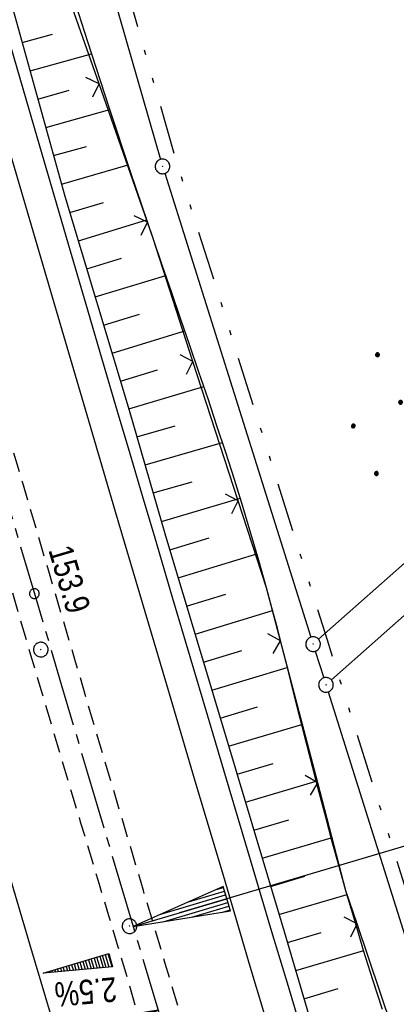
# Model space of a CAD drawing. Extents: x 510526 to 513920, y 467229 to 478797.
# Tile 106 of 256: x 510956 to 510995, y 471524 to 471625. Entities that reach past the tile are written whole.
import ezdxf

# ---------------------------------------------------------------- set-up
doc = ezdxf.new("R2010")
doc.units = 0
doc.header["$LTSCALE"] = 10
doc.header["$MEASUREMENT"] = 0
for name, pattern in [('ACHSE', [5.5, 4, -0.5, 0.5, -0.5]), ('LT00', [0]), ('LT09', [0.54, 0.2, -0.1, 0.02, -0.1, 0.02, -0.1]), ('LT11', [0.3, 0.2, -0.1])]:
    doc.linetypes.add(name, pattern=pattern)
doc.layers.get('0').update_dxf_attribs({"linetype": 'LT00'})
for name, color, linetype in [('-AX-020', 250, 'ACHSE'), ('-EL-020', 250, 'LT00'), ('-QUE-20W', 11, 'LT00'), ('-ST-20-1', 250, 'LT00'), ('DFK_AB_L', 21, 'LT00'), ('DFK_AB_P', 7, 'LT00'), ('DFK_KATASTER', 250, 'LT00'), ('DFK_NUTZUNG', 250, 'LT00'), ('GEMARKUNGSGRENZE', 3, 'LT09'), ('MITTELSTREIFEN-Ü_LINIE', 250, 'LT11'), ('V95_AFBR_BAB', 250, 'LT00'), ('V95_BOESCH', 250, 'LT00'), ('V95_BOSCHUNG', 250, 'LT00'), ('V95_KA_PRUF', 182, 'LT00'), ('V95_LD_MARK', 250, 'LT00'), ('V95_ZAUN', 40, 'LT00')]:
    doc.layers.add(name, color=color, linetype=linetype)
doc.styles.add('Beschrift', font='ARIAL.TTF')

# ---------------------------------------------------------------- blocks, each defined once
blk = doc.blocks.new('SYMB0003')
at = {"color": 0, "linetype": 'ByBlock'}
for p, q in [((-0.015712, 0), (0.010166, 0.012015)), ((0, -0.021257), (-0.015712, 0)), ((0.010166, 0.012015), (0, -0.021257))]:
    blk.add_line(p, q, dxfattribs=at)
for points in [[(-0.031395, 0.499013), (-0.093691, 0.491144), (-0.154509, 0.475528), (-0.21289, 0.452414), (-0.267913, 0.422164), (-0.318712, 0.385257), (-0.364484, 0.342274), (-0.404509, 0.293893), (-0.438154, 0.240877), (-0.464888, 0.184062), (-0.484292, 0.124345), (-0.496058, 0.062667), (-0.5, 0)], [(-0.5, 0), (-0.496058, -0.062667), (-0.484292, -0.124345), (-0.464888, -0.184062), (-0.438154, -0.240877), (-0.404509, -0.293893), (-0.364485, -0.342274), (-0.318712, -0.385257), (-0.267914, -0.422164), (-0.21289, -0.452414), (-0.154509, -0.475529), (-0.093691, -0.491144), (-0.031395, -0.499014), (0.031395, -0.499014)], [(0.5, 0), (0.496057, 0.062667), (0.484292, 0.124345), (0.464888, 0.184062), (0.438153, 0.240877), (0.404509, 0.293893), (0.364484, 0.342274), (0.318712, 0.385257), (0.267913, 0.422164), (0.21289, 0.452414), (0.154509, 0.475528), (0.093691, 0.491144), (0.031395, 0.499013), (-0.031395, 0.499013)], [(0.031395, -0.499014), (0.093691, -0.491144), (0.154509, -0.475529), (0.21289, -0.452414), (0.267914, -0.422164), (0.318712, -0.385257), (0.364485, -0.342274), (0.404509, -0.293893), (0.438154, -0.240877), (0.464889, -0.184062), (0.484292, -0.124345), (0.496058, -0.062667), (0.5, 0)]]:
    blk.add_lwpolyline(points, dxfattribs=at)
blk = doc.blocks.new('SYMB0018')
at = {"color": 0, "linetype": 'ByBlock'}
for p, q in [((1, 0.13), (0, 0)), ((0.923077, 0.12), (1, 0.12)), ((0.000669, 0), (1, 0)), ((0.307692, 0.04), (1, 0.04)), ((0.615385, 0.08), (1, 0.08)), ((0.307692, -0.04), (1, -0.04)), ((0.615385, -0.08), (1, -0.08)), ((0.923077, -0.12), (1, -0.12))]:
    blk.add_line(p, q, dxfattribs=at)
blk.add_lwpolyline([(0, 0), (1, -0.13), (1, 0.13)], dxfattribs=at)
blk = doc.blocks.new('SYMB0002')
at = {"color": 0, "linetype": 'ByBlock'}
for points in [[(-0.031395, 0.499013), (-0.093691, 0.491144), (-0.154509, 0.475528), (-0.21289, 0.452414), (-0.267913, 0.422164), (-0.318712, 0.385257), (-0.364484, 0.342274), (-0.404509, 0.293893), (-0.438154, 0.240877), (-0.464888, 0.184062), (-0.484292, 0.124345), (-0.496058, 0.062667), (-0.5, 0)], [(-0.5, 0), (-0.496058, -0.062667), (-0.484292, -0.124345), (-0.464888, -0.184062), (-0.438154, -0.240877), (-0.404509, -0.293893), (-0.364485, -0.342274), (-0.318712, -0.385257), (-0.267914, -0.422164), (-0.21289, -0.452414), (-0.154509, -0.475529), (-0.093691, -0.491144), (-0.031395, -0.499014), (0.031395, -0.499014)], [(0.5, 0), (0.496057, 0.062667), (0.484292, 0.124345), (0.464888, 0.184062), (0.438153, 0.240877), (0.404509, 0.293893), (0.364484, 0.342274), (0.318712, 0.385257), (0.267913, 0.422164), (0.21289, 0.452414), (0.154509, 0.475528), (0.093691, 0.491144), (0.031395, 0.499013), (-0.031395, 0.499013)], [(0.031395, -0.499014), (0.093691, -0.491144), (0.154509, -0.475529), (0.21289, -0.452414), (0.267914, -0.422164), (0.318712, -0.385257), (0.364485, -0.342274), (0.404509, -0.293893), (0.438154, -0.240877), (0.464889, -0.184062), (0.484292, -0.124345), (0.496058, -0.062667), (0.5, 0)]]:
    blk.add_lwpolyline(points, dxfattribs=at)
blk = doc.blocks.new('SYMB0024')
at = {"color": 0, "linetype": 'ByBlock'}
for p, q in [((-0.5, 0.5), (0, 0)), ((0, 0), (0.5, 0.5))]:
    blk.add_line(p, q, dxfattribs=at)
blk = doc.blocks.new('Ackerland7')
at = {"layer": 'DFK_NUTZUNG', "color": 0, "linetype": 'ByBlock'}
for p, q in [((-4, 3.93), (-4, 3.67)), ((-3.95, 3.63), (-3.95, 3.97)), ((-3.9, 3.99), (-3.9, 3.61)), ((-3.85, 3.6), (-3.85, 4)), ((-3.8, 3.99), (-3.8, 3.61)), ((-3.75, 3.63), (-3.75, 3.97)), ((-3.7, 3.93), (-3.7, 3.67)), ((-3.65, 3.8), (-3.65, 3.8)), ((3.7, 3.93), (3.7, 3.67)), ((3.75, 3.63), (3.75, 3.97)), ((3.8, 3.99), (3.8, 3.61)), ((3.85, 3.6), (3.85, 4)), ((3.9, 3.99), (3.9, 3.61)), ((3.95, 3.63), (3.95, 3.97)), ((4, 3.93), (4, 3.67)), ((4.05, 3.8), (4.05, 3.8)), ((-7.85, 0.13), (-7.85, -0.13)), ((-7.8, -0.17), (-7.8, 0.17)), ((-7.75, 0.19), (-7.75, -0.19)), ((-7.7, -0.2), (-7.7, 0.2)), ((-7.65, 0.19), (-7.65, -0.19)), ((-7.6, -0.17), (-7.6, 0.17)), ((-7.55, 0.13), (-7.55, -0.13)), ((-7.5, 0), (-7.5, 0)), ((-0.15, 0.13), (-0.15, -0.13)), ((-0.1, -0.17), (-0.1, 0.17)), ((-0.05, 0.19), (-0.05, -0.19)), ((0, -0.2), (0, 0.2)), ((0.05, 0.19), (0.05, -0.19)), ((0.1, -0.17), (0.1, 0.17)), ((0.15, 0.13), (0.15, -0.13)), ((0.2, 0), (0.2, 0)), ((7.55, 0.13), (7.55, -0.13)), ((7.6, -0.17), (7.6, 0.17)), ((7.65, 0.19), (7.65, -0.19)), ((7.7, -0.2), (7.7, 0.2)), ((7.75, 0.19), (7.75, -0.19)), ((7.8, -0.17), (7.8, 0.17)), ((7.85, 0.13), (7.85, -0.13)), ((7.9, 0), (7.9, 0)), ((-4, -3.67), (-4, -3.93)), ((-3.95, -3.97), (-3.95, -3.63)), ((-3.9, -3.61), (-3.9, -3.99)), ((-3.85, -4), (-3.85, -3.6)), ((-3.8, -3.61), (-3.8, -3.99)), ((-3.75, -3.97), (-3.75, -3.63)), ((-3.7, -3.67), (-3.7, -3.93)), ((-3.65, -3.8), (-3.65, -3.8)), ((3.7, -3.67), (3.7, -3.93)), ((3.75, -3.97), (3.75, -3.63)), ((3.8, -3.61), (3.8, -3.99)), ((3.85, -4), (3.85, -3.6)), ((3.9, -3.61), (3.9, -3.99)), ((3.95, -3.97), (3.95, -3.63)), ((4, -3.67), (4, -3.93)), ((4.05, -3.8), (4.05, -3.8))]:
    blk.add_line(p, q, dxfattribs=at)
for points in [[(-3.65, 3.8), (-3.67, 3.89), (-3.73, 3.96), (-3.81, 3.99), (-3.89, 3.99), (-3.97, 3.96), (-4.03, 3.89), (-4.05, 3.8), (-4.03, 3.71), (-3.97, 3.64), (-3.89, 3.6), (-3.81, 3.6), (-3.73, 3.64), (-3.67, 3.71), (-3.65, 3.8)], [(4.05, 3.8), (4.03, 3.89), (3.97, 3.96), (3.89, 3.99), (3.81, 3.99), (3.73, 3.96), (3.67, 3.89), (3.65, 3.8), (3.67, 3.71), (3.73, 3.64), (3.81, 3.61), (3.89, 3.61), (3.97, 3.64), (4.03, 3.71), (4.05, 3.8)], [(-7.5, 0), (-7.52, 0.09), (-7.58, 0.16), (-7.66, 0.19), (-7.74, 0.19), (-7.82, 0.16), (-7.88, 0.09), (-7.9, 0)], [(0.2, 0), (0.18, 0.09), (0.12, 0.16), (0.04, 0.19), (-0.04, 0.19), (-0.12, 0.16), (-0.18, 0.09), (-0.2, 0)], [(-0.2, 0), (-0.18, -0.09), (-0.12, -0.16), (-0.04, -0.19), (0.04, -0.19), (0.12, -0.16), (0.18, -0.09), (0.2, 0)], [(7.9, 0), (7.88, 0.09), (7.82, 0.16), (7.74, 0.19), (7.66, 0.19), (7.58, 0.16), (7.52, 0.09), (7.5, 0)], [(7.5, 0), (7.52, -0.09), (7.58, -0.16), (7.66, -0.19), (7.74, -0.19), (7.82, -0.16), (7.88, -0.09), (7.9, 0)], [(-7.9, 0), (-7.88, -0.09), (-7.82, -0.16), (-7.74, -0.19), (-7.66, -0.19), (-7.58, -0.16), (-7.52, -0.09), (-7.5, 0)], [(-3.65, -3.8), (-3.67, -3.71), (-3.73, -3.64), (-3.81, -3.61), (-3.89, -3.61), (-3.97, -3.64), (-4.03, -3.71), (-4.05, -3.8), (-4.03, -3.89), (-3.97, -3.96), (-3.89, -3.99), (-3.81, -3.99), (-3.73, -3.96), (-3.67, -3.89), (-3.65, -3.8)], [(4.05, -3.8), (4.03, -3.71), (3.97, -3.64), (3.89, -3.61), (3.81, -3.61), (3.73, -3.64), (3.67, -3.71), (3.65, -3.8), (3.67, -3.89), (3.73, -3.96), (3.81, -3.99), (3.89, -3.99), (3.97, -3.96), (4.03, -3.89), (4.05, -3.8)]]:
    blk.add_lwpolyline(points, dxfattribs=at)

msp = doc.modelspace()

# ---------------------------------------------------------------- linework, layer by layer
at = {"layer": '-AX-020', "ltscale": 0.2, "flags": 128}
msp.add_lwpolyline([(513881.72, 478796.97), (513877.87, 478787.35), (513870.37, 478768.8), (513862.79, 478750.28), (513855.14, 478731.79), (513847.41, 478713.32), (513839.61, 478694.89), (513831.74, 478676.49), (513823.79, 478658.13), (513815.77, 478639.79), (513807.68, 478621.49), (513799.51, 478603.22), (513791.27, 478584.98), (513782.96, 478566.77), (513774.58, 478548.6), (513766.12, 478530.46), (513757.59, 478512.36), (513748.99, 478494.29), (513740.31, 478476.25), (513731.57, 478458.25), (513722.75, 478440.29), (513713.86, 478422.36), (513704.9, 478404.46), (513695.86, 478386.6), (513686.76, 478368.78), (513677.58, 478351), (513668.34, 478333.25), (513659.02, 478315.54), (513649.63, 478297.86), (513640.17, 478280.23), (513630.64, 478262.63), (513621.04, 478245.07), (513611.37, 478227.54), (513601.63, 478210.06), (513591.82, 478192.62), (513586.74, 478183.65), (513576.83, 478166.26), (513566.85, 478148.92), (513556.8, 478131.61), (513546.69, 478114.34), (513536.51, 478097.1), (513526.28, 478079.91), (513515.99, 478062.74), (513505.64, 478045.61), (513495.23, 478028.52), (513484.78, 478011.45), (513474.27, 477994.42), (513463.71, 477977.42), (513453.11, 477960.45), (513442.46, 477943.5), (513431.76, 477926.59), (513421.03, 477909.7), (513410.25, 477892.84), (513399.43, 477876), (513388.58, 477859.18), (513377.69, 477842.39), (513366.77, 477825.62), (513355.82, 477808.87), (513344.83, 477792.14), (513333.82, 477775.43), (513322.78, 477758.74), (513311.72, 477742.06), (513300.63, 477725.4), (513289.52, 477708.75), (513278.39, 477692.12), (513267.24, 477675.5), (513256.08, 477658.89), (513244.9, 477642.29), (513233.71, 477625.7), (513222.5, 477609.12), (513211.29, 477592.54), (513200.07, 477575.97), (513188.84, 477559.41), (513177.6, 477542.84), (513166.37, 477526.28), (513154.8, 477509.24), (513142.5, 477491.11), (513130.2, 477472.99), (513117.9, 477454.86), (513105.61, 477436.73), (513093.33, 477418.59), (513081.06, 477400.44), (513068.81, 477382.28), (513056.57, 477364.12), (513044.34, 477345.94), (513032.14, 477327.75), (513019.96, 477309.55), (513007.8, 477291.33), (512995.67, 477273.09), (512983.57, 477254.83), (512971.49, 477236.55), (512959.45, 477218.25), (512947.45, 477199.93), (512935.48, 477181.58), (512923.55, 477163.21), (512911.66, 477144.81), (512899.82, 477126.38), (512888.03, 477107.93), (512876.28, 477089.44), (512864.58, 477070.92), (512852.94, 477052.36), (512841.35, 477033.77), (512829.82, 477015.15), (512818.35, 476996.49), (512806.94, 476977.79), (512795.6, 476959.05), (512789.64, 476949.14), (512778.41, 476930.34), (512767.24, 476911.5), (512756.13, 476892.61), (512745.1, 476873.69), (512734.14, 476854.72), (512723.25, 476835.72), (512712.42, 476816.68), (512701.67, 476797.59), (512690.98, 476778.47), (512680.37, 476759.31), (512669.82, 476740.11), (512659.35, 476720.87), (512648.95, 476701.6), (512638.61, 476682.28), (512628.35, 476662.93), (512618.16, 476643.54), (512608.04, 476624.11), (512597.99, 476604.65), (512588.01, 476585.15), (512578.1, 476565.61), (512568.26, 476546.04), (512558.5, 476526.43), (512548.8, 476506.79), (512539.18, 476487.11), (512529.63, 476467.4), (512520.15, 476447.65), (512510.75, 476427.87), (512501.42, 476408.05), (512492.16, 476388.2), (512482.97, 476368.31), (512473.85, 476348.4), (512464.81, 476328.44), (512455.84, 476308.46), (512446.94, 476288.44), (512438.12, 476268.39), (512429.37, 476248.31), (512420.69, 476228.2), (512412.09, 476208.05), (512403.56, 476187.88), (512395.11, 476167.67), (512386.72, 476147.43), (512378.42, 476127.17), (512370.18, 476106.87), (512362.02, 476086.54), (512353.94, 476066.18), (512345.92, 476045.79), (512337.99, 476025.38), (512330.13, 476004.93), (512322.34, 475984.46), (512314.63, 475963.96), (512306.99, 475943.43), (512299.43, 475922.87), (512291.94, 475902.28), (512284.53, 475881.67), (512277.19, 475861.03), (512269.93, 475840.36), (512262.74, 475819.67), (512255.63, 475798.95), (512248.6, 475778.21), (512241.64, 475757.44), (512234.76, 475736.64), (512227.95, 475715.82), (512221.22, 475694.97), (512214.57, 475674.11), (512207.99, 475653.21), (512201.49, 475632.29), (512200.13, 475627.89), (512194.28, 475608.79), (512188.5, 475589.67), (512182.78, 475570.54), (512177.14, 475551.38), (512171.56, 475532.2), (512166.05, 475513.01), (512160.62, 475493.79), (512155.26, 475474.55), (512149.97, 475455.29), (512148.09, 475448.36), (512142.91, 475429.07), (512137.8, 475409.77), (512132.78, 475390.44), (512127.83, 475371.09), (512122.96, 475351.72), (512118.16, 475332.33), (512113.45, 475312.92), (512108.81, 475293.5), (512104.25, 475274.06), (512099.76, 475254.59), (512095.36, 475235.11), (512091.03, 475215.62), (512086.78, 475196.1), (512082.61, 475176.57), (512078.52, 475157.02), (512074.51, 475137.46), (512070.57, 475117.88), (512066.72, 475098.28), (512063.24, 475080.25), (512059.53, 475060.62), (512055.9, 475040.98), (512052.34, 475021.33), (512048.86, 475001.67), (512045.44, 474981.99), (512042.08, 474962.3), (512038.79, 474942.6), (512035.56, 474922.89), (512032.39, 474903.18), (512029.27, 474883.45), (512026.2, 474863.71), (512023.18, 474843.97), (512020.21, 474824.22), (512017.28, 474804.47), (512014.39, 474784.7), (512011.54, 474764.94), (512008.73, 474745.16), (512005.95, 474725.39), (512003.2, 474705.61), (512000.47, 474685.82), (511997.78, 474666.03), (511995.1, 474646.24), (511992.44, 474626.45), (511989.8, 474606.65), (511987.17, 474586.85), (511984.55, 474567.05), (511981.94, 474547.25), (511979.34, 474527.45), (511976.74, 474507.69), (511975.13, 474495.38), (511973.48, 474482.82), (511971.82, 474470.25), (511970.17, 474457.69), (511968.51, 474445.13), (511966.84, 474432.57), (511965.15, 474420.02), (511963.46, 474407.46), (511961.75, 474394.91), (511960.03, 474382.35), (511958.28, 474369.81), (511956.52, 474357.26), (511954.73, 474344.72), (511952.92, 474332.18), (511951.08, 474319.64), (511949.21, 474307.11), (511947.31, 474294.58), (511945.38, 474282.06), (511943.41, 474269.55), (511941.4, 474257.04), (511939.35, 474244.53), (511937.27, 474232.04), (511935.14, 474219.55), (511932.96, 474207.07), (511930.74, 474194.59), (511928.46, 474182.13), (511926.14, 474169.68), (511923.76, 474157.23), (511921.32, 474144.8), (511918.83, 474132.38), (511916.28, 474119.97), (511913.66, 474107.57), (511910.98, 474095.19), (511908.24, 474082.82), (511905.43, 474070.46), (511902.54, 474058.13), (511899.59, 474045.81), (511896.56, 474033.5), (511893.47, 474021.26), (511890.29, 474009), (511887.03, 473996.75), (511883.7, 473984.53), (511880.29, 473972.33), (511876.8, 473960.15), (511873.23, 473947.99), (511869.59, 473935.86), (511865.87, 473923.74), (511862.08, 473911.66), (511858.21, 473899.59), (511854.26, 473887.55), (511850.24, 473875.54), (511846.14, 473863.55), (511841.96, 473851.59), (511837.71, 473839.65), (511833.39, 473827.75), (511828.99, 473815.86), (511824.51, 473804.01), (511819.96, 473792.19), (511815.33, 473780.39), (511810.64, 473768.63), (511805.86, 473756.89), (511801.02, 473745.18), (511796.09, 473733.51), (511791.1, 473721.87), (511786.03, 473710.25), (511780.89, 473698.68), (511775.67, 473687.13), (511770.39, 473675.61), (511765.03, 473664.13), (511759.6, 473652.69), (511754.09, 473641.28), (511748.51, 473629.9), (511742.87, 473618.56), (511737.15, 473607.25), (511731.36, 473595.99), (511725.49, 473584.75), (511719.56, 473573.56), (511713.56, 473562.4), (511707.48, 473551.28), (511701.34, 473540.2), (511695.13, 473529.16), (511688.84, 473518.16), (511682.49, 473507.2), (511676.07, 473496.28), (511669.58, 473485.39), (511663.02, 473474.55), (511656.39, 473463.76), (511649.7, 473453), (511642.94, 473442.29), (511636.1, 473431.62), (511629.21, 473420.99), (511622.24, 473410.41), (511615.21, 473399.87), (511608.11, 473389.37), (511600.95, 473378.92), (511593.72, 473368.52), (511586.42, 473358.16), (511579.06, 473347.85), (511571.64, 473337.58), (511564.15, 473327.36), (511556.59, 473317.19), (511548.97, 473307.07), (511541.29, 473297), (511533.54, 473286.97), (511525.74, 473276.99), (511517.86, 473267.07), (511509.93, 473257.19), (511501.93, 473247.36), (511493.87, 473237.58), (511485.75, 473227.86), (511477.57, 473218.19), (511475.55, 473215.81), (511467.29, 473206.2), (511458.98, 473196.64), (511450.61, 473187.13), (511442.18, 473177.67), (511433.71, 473168.25), (511425.19, 473158.87), (511416.62, 473149.54), (511408.01, 473140.24), (511399.37, 473130.98), (511390.68, 473121.76), (511381.96, 473112.57), (511373.2, 473103.41), (511364.42, 473094.28), (511355.61, 473085.17), (511346.77, 473076.1), (511337.91, 473067.04), (511329.03, 473058), (511320.13, 473048.99), (511311.22, 473039.98), (511302.29, 473031), (511293.34, 473022.02), (511284.39, 473013.05), (511275.44, 473004.09), (511266.47, 472995.14), (511255.91, 472984.59), (511236.79, 472965.5), (511230.18, 472958.9), (511223.57, 472952.29), (511216.96, 472945.68), (511210.37, 472939.06), (511203.78, 472932.43), (511197.22, 472925.79), (511190.66, 472919.13), (511184.13, 472912.44), (511177.62, 472905.74), (511171.14, 472899.01), (511164.68, 472892.25), (511158.26, 472885.46), (511151.88, 472878.64), (511145.53, 472871.79), (511139.22, 472864.89), (511132.96, 472857.96), (511126.75, 472850.98), (511120.58, 472843.95), (511114.48, 472836.88), (511109.32, 472830.82), (511103.32, 472823.65), (511097.39, 472816.44), (511091.51, 472809.17), (511085.7, 472801.85), (511079.95, 472794.49), (511074.26, 472787.07), (511068.64, 472779.61), (511063.08, 472772.1), (511057.59, 472764.54), (511052.16, 472756.93), (511046.8, 472749.28), (511041.5, 472741.58), (511036.27, 472733.84), (511031.1, 472726.05), (511026.01, 472718.22), (511020.98, 472710.35), (511016.01, 472702.43), (511011.12, 472694.47), (511006.29, 472686.47), (511001.53, 472678.43), (510996.84, 472670.35), (510992.22, 472662.22), (510987.67, 472654.06), (510983.19, 472645.86), (510978.78, 472637.62), (510974.44, 472629.35), (510970.17, 472621.04), (510965.98, 472612.69), (510961.85, 472604.3), (510957.8, 472595.88), (510953.82, 472587.43), (510949.91, 472578.94), (510946.07, 472570.42), (510942.31, 472561.87), (510938.62, 472553.28), (510935.01, 472544.67), (510931.46, 472536.02), (510928, 472527.34), (510924.6, 472518.64), (510921.29, 472509.9), (510918.04, 472501.14), (510914.87, 472492.35), (510911.78, 472483.53), (510908.76, 472474.69), (510905.82, 472465.82), (510902.96, 472456.92), (510900.17, 472448), (510897.45, 472439.06), (510894.82, 472430.1), (510892.26, 472421.11), (510889.78, 472412.1), (510887.37, 472403.07), (510885.04, 472394.02), (510882.79, 472384.95), (510880.62, 472375.87), (510878.53, 472366.76), (510876.51, 472357.64), (510874.57, 472348.49), (510872.71, 472339.34), (510870.93, 472330.16), (510869.23, 472320.98), (510867.6, 472311.77), (510866.06, 472302.56), (510864.59, 472293.33), (510863.2, 472284.09), (510861.89, 472274.84), (510860.67, 472265.57), (510859.52, 472256.3), (510858.45, 472247.02), (510857.45, 472237.73), (510856.54, 472228.43), (510855.71, 472219.12), (510854.96, 472209.81), (510854.29, 472200.49), (510853.7, 472191.16), (510853.18, 472181.83), (510852.75, 472172.5), (510852.4, 472163.16), (510852.13, 472153.82), (510851.93, 472144.48), (510851.82, 472135.13), (510851.79, 472125.79), (510851.84, 472116.44), (510851.96, 472107.1), (510852.01, 472104.71), (510852.24, 472095.37), (510852.54, 472086.03), (510852.93, 472076.69), (510853.39, 472067.36), (510853.92, 472058.03), (510854.53, 472048.71), (510855.21, 472039.39), (510855.96, 472030.07), (510856.78, 472020.77), (510857.67, 472011.46), (510858.63, 472002.17), (510859.65, 471992.88), (510860.73, 471983.6), (510861.88, 471974.33), (510863.09, 471965.06), (510864.36, 471955.8), (510865.69, 471946.55), (510867.08, 471937.31), (510868.53, 471928.08), (510870.02, 471918.86), (510871.58, 471909.64), (510873.18, 471900.44), (510874.84, 471891.24), (510876.54, 471882.05), (510878.3, 471872.88), (510880.1, 471863.71), (510881.95, 471854.55), (510883.84, 471845.4), (510885.78, 471836.26), (510887.76, 471827.12), (510889.78, 471818), (510891.83, 471808.88), (510893.93, 471799.78), (510896.06, 471790.68), (510898.23, 471781.59), (510900.44, 471772.51), (510902.67, 471763.44), (510904.94, 471754.37), (510907.24, 471745.32), (510909.57, 471736.27), (510911.93, 471727.22), (510914.31, 471718.19), (510916.72, 471709.16), (510919.15, 471700.14), (510921.61, 471691.12), (510924.09, 471682.11), (510926.59, 471673.11), (510929.1, 471664.11), (510931.64, 471655.12), (510934.19, 471646.13), (510936.76, 471637.14), (510939.34, 471628.16), (510941.94, 471619.19), (510944.55, 471610.22), (510947.17, 471601.25), (510949.8, 471592.28), (510952.43, 471583.31), (510955.08, 471574.35), (510957.73, 471565.39), (510960.38, 471556.43), (510963.04, 471547.47), (510967.7, 471531.77), (510970.25, 471523.2), (510975.26, 471506.32), (510980.27, 471489.44), (510985.27, 471472.57), (510990.27, 471455.68), (510995.25, 471438.8), (511000.21, 471421.91), (511005.16, 471405.01), (511010.09, 471388.11), (511014.99, 471371.2), (511019.86, 471354.28), (511024.7, 471337.36), (511029.51, 471320.42), (511034.28, 471303.47), (511039.01, 471286.52), (511043.7, 471269.55), (511048.34, 471252.56), (511052.93, 471235.57), (511057.46, 471218.56), (511061.95, 471201.53), (511066.37, 471184.49), (511070.73, 471167.43), (511075.02, 471150.36), (511079.24, 471133.27), (511083.39, 471116.16), (511086.57, 471102.84), (511090.59, 471085.7), (511094.53, 471068.54), (511098.39, 471051.37), (511102.17, 471034.17), (511105.87, 471016.96), (511109.5, 470999.73), (511113.05, 470982.49), (511116.52, 470965.23), (511119.91, 470947.95), (511123.22, 470930.66), (511126.45, 470913.36), (511129.61, 470896.04), (511132.69, 470878.7), (511135.68, 470861.35), (511138.6, 470843.99), (511141.44, 470826.62), (511144.2, 470809.23), (511146.88, 470791.83), (511149.49, 470774.42), (511152.01, 470757), (511154.45, 470739.56), (511156.82, 470722.12), (511159.1, 470704.66), (511161.31, 470687.19), (511163.44, 470669.72), (511165.49, 470652.23), (511165.64, 470650.9), (511167.87, 470631.02), (511170.03, 470611.14), (511172.1, 470591.25), (511174.1, 470571.35), (511176.01, 470551.44), (511177.85, 470531.52), (511179.53, 470512.55), (511180.88, 470496.34), (511182.16, 470480.14), (511183.36, 470463.92), (511184.48, 470447.7), (511185.52, 470431.48), (511186.48, 470415.25), (511187.36, 470399.01), (511188.16, 470382.77), (511188.88, 470366.53), (511189.52, 470350.29), (511190.08, 470334.04), (511190.56, 470317.79), (511190.96, 470301.53), (511191.28, 470285.28), (511191.52, 470269.02), (511191.68, 470252.76), (511191.76, 470236.51), (511191.77, 470220.25), (511191.69, 470203.99), (511191.53, 470187.73), (511191.29, 470171.47), (511191.24, 470169.01), (511190.91, 470152.75), (511190.5, 470136.5), (511190.02, 470120.25), (511189.47, 470104), (511188.85, 470087.75), (511188.17, 470071.51), (511187.43, 470055.27), (511186.63, 470039.03), (511185.78, 470022.79), (511184.88, 470006.56), (511183.93, 469990.33), (511182.94, 469974.1), (511181.91, 469957.87), (511180.85, 469941.65), (511179.74, 469925.43), (511178.61, 469909.21), (511177.46, 469892.99), (511176.28, 469876.78), (511175.08, 469860.56), (511173.86, 469844.35), (511172.63, 469828.14), (511171.39, 469811.93), (511170.14, 469795.72), (511168.85, 469778.99), (511030.96, 467993.35), (511029.42, 467973.41), (511027.88, 467953.47), (511026.35, 467933.52), (511024.83, 467913.58), (511023.32, 467893.64), (511021.83, 467873.7), (511020.35, 467853.75), (511018.9, 467833.8), (511017.47, 467813.85), (511016.06, 467793.9), (511014.69, 467773.95), (511013.35, 467754), (511012.05, 467734.04), (511010.78, 467714.08), (511009.56, 467694.12), (511008.38, 467674.15), (511007.25, 467654.18), (511006.18, 467634.21), (511005.15, 467614.24), (511004.19, 467594.26), (511003.28, 467574.28), (511002.44, 467554.3), (511001.67, 467534.31), (511000.96, 467514.33), (511000.33, 467494.34), (510999.77, 467474.34), (510999.56, 467465.71), (510999.11, 467445.71), (510998.75, 467425.72), (510998.46, 467405.72), (510998.26, 467385.72), (510998.14, 467365.72), (510998.09, 467345.72), (510998.13, 467325.72), (510998.24, 467305.72), (510998.44, 467285.72), (510998.71, 467265.72), (510999.07, 467245.73), (510999.43, 467229.16)], dxfattribs=at)
at = {"layer": '-EL-020', "flags": 128}
msp.add_lwpolyline([(510972.5, 471533.19), (510996.69, 471540.38), (511000.99, 471525.92), (511019.35, 471531.37)], dxfattribs=at)
at = {"layer": '-QUE-20W'}
for p, q in [((510962.55, 471528.2), (510962.8, 471527.39)), ((510963.1, 471527.42), (510962.84, 471528.29)), ((510963.13, 471528.37), (510963.41, 471527.44)), ((510963.71, 471527.47), (510963.42, 471528.46)), ((510963.7, 471528.54), (510964.01, 471527.5)), ((510964.32, 471527.53), (510963.99, 471528.63)), ((510964.28, 471528.71), (510964.62, 471527.56)), ((510964.93, 471527.58), (510964.57, 471528.8)), ((510964.85, 471528.89), (510965.23, 471527.61)), ((510965.54, 471527.64), (510965.14, 471528.97)), ((510959.1, 471527.18), (510959.14, 471527.05)), ((510959.44, 471527.08), (510959.39, 471527.26)), ((510959.68, 471527.35), (510959.75, 471527.11)), ((510960.05, 471527.14), (510959.97, 471527.43)), ((510960.25, 471527.52), (510960.36, 471527.17)), ((510960.66, 471527.19), (510960.54, 471527.6)), ((510960.83, 471527.69), (510960.97, 471527.22)), ((510961.27, 471527.25), (510961.12, 471527.77)), ((510961.4, 471527.86), (510961.58, 471527.28)), ((510961.88, 471527.3), (510961.69, 471527.95)), ((510961.98, 471528.03), (510962.19, 471527.33)), ((510962.49, 471527.36), (510962.27, 471528.12)), ((510958.53, 471527.01), (510958.53, 471527)), ((510958.84, 471527.03), (510958.82, 471527.09))]:
    msp.add_line(p, q, dxfattribs=at)
msp.add_lwpolyline([(510965.6, 471527.65), (510958.49, 471526.99), (510965.2, 471528.99), (510965.6, 471527.65)], dxfattribs=at)
at = {"layer": 'DFK_AB_L'}
for p, q in [((510946.26, 471694.46), (510970.5, 471610.31)), ((510970.94, 471608.88), (510985.9, 471561.4)), ((510986.36, 471559.97), (510987.22, 471557.23)), ((510987.68, 471555.79), (510996.7, 471527.15))]:
    msp.add_line(p, q, dxfattribs=at)
at = {"layer": 'DFK_KATASTER'}
for p, q in [((511024.4, 471594.63), (510986.69, 471561.18)), ((511027.02, 471591.66), (510988.01, 471557.01))]:
    msp.add_line(p, q, dxfattribs=at)
at = {"layer": 'GEMARKUNGSGRENZE', "ltscale": 2.5, "flags": 128}
msp.add_lwpolyline([(511338.82, 472915.91), (511340.72, 472885.88), (511337.39, 472885.57), (511309.65, 472881.53), (511259.85, 472877.77), (511252.99, 472872.45), (511243.28, 472879.23), (511234.25, 472878.22), (511233.26, 472867.44), (511216.03, 472862.71), (511207.8, 472857.96), (511191.39, 472853.61), (511190.75, 472855.64), (511140.81, 472836.03), (511125.01, 472817.8), (511083.65, 472766.59), (511031.93, 472691.27), (510996.41, 472627.33), (510946.88, 472521.12), (510931.14, 472471.16), (510904.27, 472356.96), (510903.97, 472355.51), (510901.21, 472342.3), (510941.59, 472335.04), (510971, 472327.67), (510993.45, 472322.39), (511002.82, 472295.22), (510981.46, 472288.09), (510979.08, 472252.27), (510975.29, 472194.98), (510973.33, 472186.4), (510968.72, 472165.9), (510952.99, 472136.27), (510921.26, 472097.63), (510905.04, 472075.84), (510893.26, 472050.56), (510892, 472047.86), (510887.62, 472022.35), (510889.46, 471975.29), (510899.31, 471911.87), (510912.91, 471849.01), (510930.53, 471767.72), (510947.5, 471695.56), (510972.15, 471610.02), (510987.56, 471561.13), (510988.88, 471556.96), (510998.36, 471526.88), (511023.64, 471445.76), (511025.92, 471438.31), (511028.87, 471429.14), (511055.24, 471334.96), (511075.56, 471262.69), (511076.64, 471258.87), (511081.08, 471243.06), (511102.94, 471153.98), (511126.45, 471060.17), (511143.98, 470974.85), (511146.57, 470959.09), (511159.17, 470882.63), (511171.61, 470798.75), (511182.45, 470711.37), (511193.01, 470699.76), (511193.73, 470690.19), (511187.83, 470675.55), (511194.98, 470614.95), (511207.15, 470475.09), (511207.63, 470473.85), (511218.63, 470446.19), (511282.7, 470462.39), (511261.68, 470406.38), (511258.84, 470397.92), (511238.14, 470342.75), (511229.34, 470301.99), (511223.45, 470293.89), (511221.46, 470291.06), (511213.87, 470286.72), (511168.7, 470265.71), (511166.27, 470263.99)], dxfattribs=at)
at = {"layer": 'MITTELSTREIFEN-Ü_LINIE', "flags": 128}
for points in [[(510991.14, 471460.42), (510988.89, 471467.93), (510986.64, 471475.43), (510984.41, 471482.93), (510983.07, 471487.42), (510981.74, 471491.91), (510980.41, 471496.4), (510979.07, 471500.89), (510977.74, 471505.38), (510976.39, 471509.9), (510975.04, 471514.42), (510973.69, 471518.94), (510972.34, 471523.46), (510970.99, 471527.99), (510968.76, 471535.44), (510966.55, 471542.89), (510964.33, 471550.34), (510961.73, 471559.12), (510959.13, 471567.91), (510957.79, 471572.44), (510956.46, 471576.97), (510955.12, 471581.51)], [(510951.09, 471580.32), (510952.43, 471575.79), (510953.77, 471571.27), (510955.1, 471566.74), (510956.15, 471563.17), (510957.2, 471559.6), (510958.25, 471556.03), (510959.31, 471552.46), (510960.37, 471548.89), (510961.33, 471545.69), (510962.29, 471542.49), (510963.26, 471539.29), (510964.22, 471536.09), (510965.19, 471532.88), (510966.14, 471529.68), (510967.09, 471526.48), (510968.03, 471523.26), (510968.97, 471520.05), (510969.89, 471516.83), (510970.82, 471513.61), (510971.74, 471510.4), (510972.67, 471507.18), (510973.61, 471503.97), (510974.92, 471499.47), (510976.25, 471494.98), (510977.6, 471490.5), (510978.95, 471486.02), (510980.31, 471481.54), (510981.67, 471477.08), (510983.04, 471472.62), (510984.41, 471468.16), (510985.78, 471463.7), (510987.15, 471459.24)]]:
    msp.add_lwpolyline(points, dxfattribs=at)
at = {"layer": 'V95_AFBR_BAB'}
msp.add_lwpolyline([(510985.28, 471520), (510983.6, 471525.62), (510981.92, 471531.24), (510979.72, 471538.59), (510977.53, 471545.95), (510975.35, 471553.31), (510973.54, 471559.39), (510971.74, 471565.46), (510969.95, 471571.53), (510968.67, 471575.85), (510967.39, 471580.17), (510966.11, 471584.5), (510964.5, 471589.97), (510962.89, 471595.44), (510961.29, 471600.91), (510959.69, 471606.39), (510957.91, 471612.49), (510956.13, 471618.59), (510954.36, 471624.69)], dxfattribs=at)
at = {"layer": 'V95_BOESCH'}
for points in [[(510927.3, 471728.35), (510933.29, 471704.67), (510939.86, 471680.49), (510946.79, 471655.94), (510953.85, 471631.16), (510960.72, 471606.55), (510967.31, 471584.62), (510971.03, 471571.75), (510976.44, 471553.73), (510983.17, 471531.25), (510989.8, 471508.78)], [(510993.23, 471523.27), (510992.26, 471526.3), (510991.31, 471529.33), (510990.39, 471532.37), (510989.5, 471535.42), (510988.79, 471537.93), (510988.1, 471540.45), (510987.42, 471542.97), (510986.76, 471545.49), (510986.1, 471548.02), (510985.45, 471550.55), (510984.81, 471553.08), (510984.17, 471555.61), (510983.53, 471558.14), (510983, 471560.22), (510982.47, 471562.3), (510981.92, 471564.38), (510981.36, 471566.45), (510980.58, 471569.23), (510979.77, 471572.01), (510978.93, 471574.78), (510978.07, 471577.54), (510977.18, 471580.29), (510976.28, 471583.04), (510975.37, 471585.79), (510974.44, 471588.53), (510973.5, 471591.27), (510972.56, 471594.01), (510971.62, 471596.75), (510970.67, 471599.48), (510969.74, 471602.22), (510967.47, 471608.92), (510965.25, 471615.62), (510963.06, 471622.34), (510960.92, 471629.07)]]:
    msp.add_lwpolyline(points, dxfattribs=at)
at = {"layer": 'V95_BOSCHUNG'}
for p, q in [((510956.33, 471622.26), (510959.43, 471623.12)), ((510957.14, 471619.36), (510963.45, 471621.13)), ((510957.94, 471616.48), (510961.16, 471617.38)), ((510958.75, 471613.58), (510965.31, 471615.42)), ((510959.56, 471610.7), (510962.91, 471611.63)), ((510960.37, 471607.78), (510967.19, 471609.74)), ((510961.22, 471604.88), (510964.68, 471605.9)), ((510962.09, 471601.97), (510969.09, 471604.11)), ((510962.95, 471599.1), (510966.51, 471600.19)), ((510963.82, 471596.23), (510971.04, 471598.43)), ((510964.68, 471593.35), (510968.35, 471594.47)), ((510965.55, 471590.48), (510972.99, 471592.76)), ((510966.41, 471587.61), (510970.19, 471588.76)), ((510967.27, 471584.76), (510974.94, 471587.05)), ((510968.09, 471581.9), (510972, 471583.04)), ((510968.92, 471579.04), (510976.85, 471581.31)), ((510969.75, 471576.16), (510973.76, 471577.31)), ((510970.59, 471573.25), (510978.67, 471575.61)), ((510971.45, 471570.35), (510975.49, 471571.56)), ((510972.32, 471567.46), (510980.38, 471569.91)), ((510973.18, 471564.58), (510977.19, 471565.81)), ((510974.05, 471561.71), (510981.99, 471564.13)), ((510974.91, 471558.84), (510978.83, 471560.03)), ((510975.77, 471555.98), (510983.49, 471558.3)), ((510976.63, 471553.11), (510980.43, 471554.25)), ((510977.48, 471550.25), (510984.97, 471552.46)), ((510978.34, 471547.38), (510982.03, 471548.46)), ((510979.2, 471544.5), (510986.46, 471546.64)), ((510980.06, 471541.63), (510983.64, 471542.68)), ((510980.92, 471538.76), (510987.99, 471540.84)), ((510981.78, 471535.88), (510985.28, 471536.91)), ((510982.64, 471533.01), (510989.61, 471535.06)), ((510983.5, 471530.13), (510986.97, 471531.16)), ((510984.35, 471527.25), (510991.32, 471529.31)), ((510985.19, 471524.38), (510988.7, 471525.41))]:
    msp.add_line(p, q, dxfattribs=at)
at = {"layer": 'V95_LD_MARK'}
for points in [[(510959.91, 471520.58), (510957.13, 471529.97), (510954.35, 471539.35), (510951.58, 471548.74), (510948.8, 471558.13), (510946.04, 471567.52), (510943.28, 471576.91), (510940.52, 471586.3), (510937.77, 471595.69), (510935.03, 471605.09), (510932.3, 471614.49), (510929.58, 471623.89), (510927.46, 471631.25), (510925.34, 471638.6), (510923.24, 471645.96), (510921.14, 471653.33), (510919.05, 471660.69), (510916.98, 471668.06), (510914.92, 471675.44), (510912.87, 471682.81), (510910.83, 471690.19), (510908.81, 471697.58), (510906.81, 471704.97), (510904.83, 471712.36)], [(510982.47, 471518.39), (510979.7, 471527.69), (510976.94, 471536.99), (510974.17, 471546.3), (510971.41, 471555.6), (510968.66, 471564.91), (510965.91, 471574.22), (510963.16, 471583.53), (510960.42, 471592.84), (510957.69, 471602.15), (510954.97, 471611.47), (510952.26, 471620.79), (510949.56, 471630.11)]]:
    msp.add_lwpolyline(points, dxfattribs=at)
at = {"layer": 'V95_ZAUN'}
for p, q in [((510969.16, 471603.88), (510964.21, 471618.04)), ((510978.47, 471575.36), (510973.83, 471589.63)), ((510986.6, 471546.49), (510982.79, 471561)), ((510995.42, 471517.84), (510990.64, 471532.05))]:
    msp.add_line(p, q, dxfattribs=at)
for points in [[(510964.21, 471618.04), (510960.02, 471630), (510959.4, 471632.24)], [(510973.83, 471589.63), (510969.75, 471602.22), (510969.16, 471603.88)], [(510982.79, 471561), (510981.36, 471566.44), (510978.47, 471575.36)], [(510990.64, 471532.05), (510989.5, 471535.42), (510986.6, 471546.49)]]:
    msp.add_lwpolyline(points, dxfattribs=at)

# ---------------------------------------------------------------- block references
at = {"layer": '-EL-020', "xscale": 9.999999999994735, "yscale": 10, "zscale": 10}
for p, rotation in [((510967.7, 471531.77), 16.54294000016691), ((510970.25, 471523.2), 196.5429400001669)]:
    msp.add_blockref('SYMB0018', p, dxfattribs=dict(at, rotation=rotation))
at = {"layer": '-ST-20-1', "rotation": 258.929999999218}
msp.add_blockref('SYMB0002', (510957.59, 471565.85), dxfattribs=at)
at = {"layer": 'DFK_AB_P', "xscale": 1.499999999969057, "yscale": 1.5, "zscale": 1.5, "rotation": 251.2881100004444}
for p in [(510970.71, 471609.59), (510986.13, 471560.68), (510987.45, 471556.51)]:
    msp.add_blockref('SYMB0003', p, dxfattribs=at)
at = {"layer": 'DFK_NUTZUNG', "rotation": 251.2883000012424}
msp.add_blockref('Ackerland7', (510995.09, 471585.44), dxfattribs=at)
at = {"layer": 'V95_KA_PRUF', "xscale": 1.500000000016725, "yscale": 1.500000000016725, "zscale": 1.5, "rotation": 282.7179066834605}
for p in [(510958.25, 471560.12), (510967.33, 471531.8)]:
    msp.add_blockref('SYMB0003', p, dxfattribs=at)
at = {"layer": 'V95_ZAUN', "yscale": 2.100000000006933, "zscale": 2.1}
for p, xscale, rotation in [((510964.21, 471618.04), 2.100000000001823, 109.289426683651), ((510969.16, 471603.88), 2.100000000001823, 109.289426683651), ((510973.83, 471589.63), 2.100000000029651, 107.9848466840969), ((510978.47, 471575.36), 2.100000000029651, 107.9848466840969), ((510982.79, 471561), 2.099999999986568, 104.7081566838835), ((510986.6, 471546.49), 2.099999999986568, 104.7081566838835), ((510990.64, 471532.05), 2.100000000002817, 108.6104966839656)]:
    msp.add_blockref('SYMB0024', p, dxfattribs=dict(at, xscale=xscale, rotation=rotation))

# ---------------------------------------------------------------- texts
at = {"layer": '-QUE-20W', "style": 'Beschrift', "width": 0.8}
msp.add_text('2.5%%%', height=2.5, rotation=-174.7663, dxfattribs=at).set_placement((510965.91, 471526.6))
at = {"layer": '-ST-20-1', "style": 'Beschrift', "width": 0.8}
msp.add_text('  153.9', height=2.5, rotation=-73.5118, dxfattribs=at).set_placement((510958.56, 471571.82))

doc.saveas('drawing.dxf')
